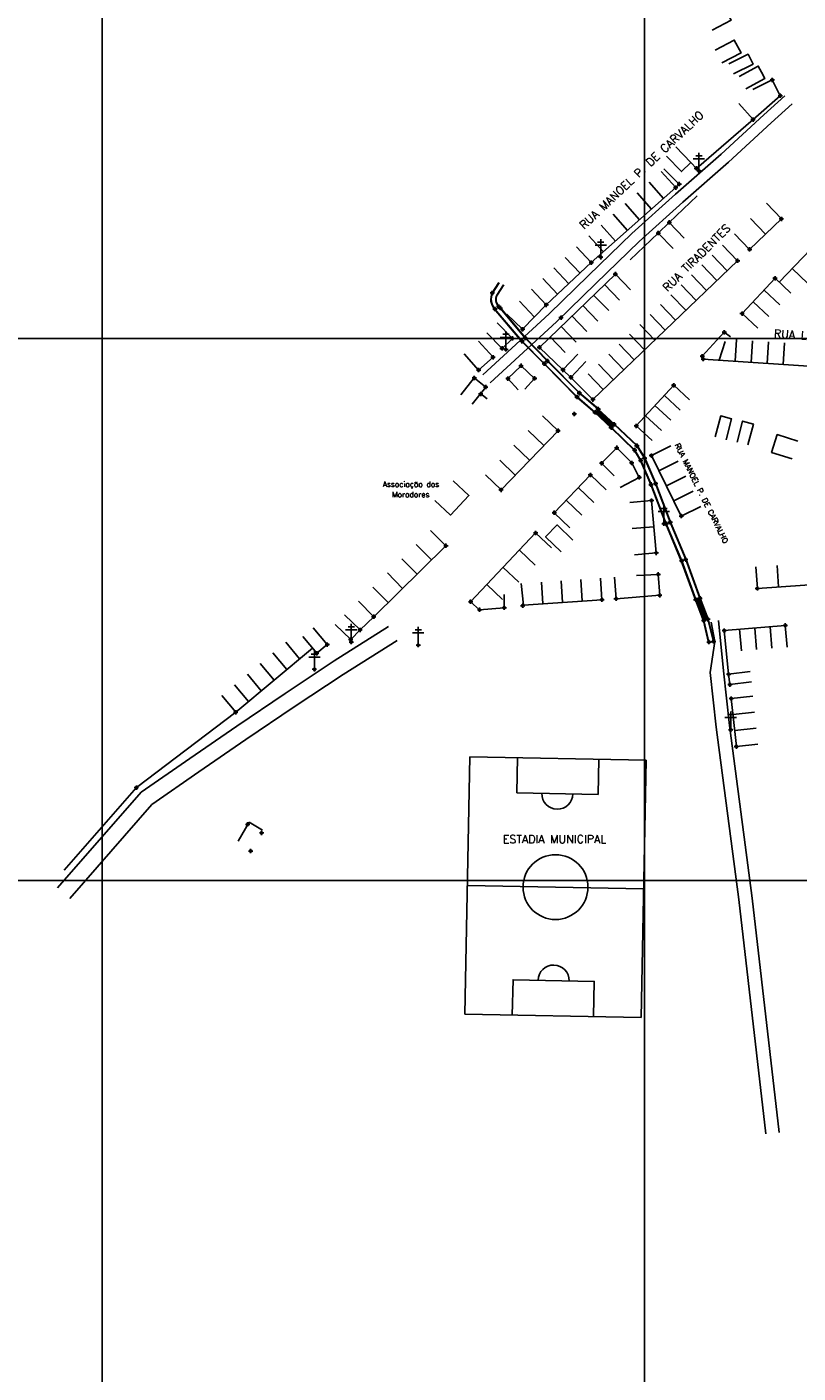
# Model space of a CAD drawing. Extents: x 539028 to 544996, y 8596245 to 8601028.
# Tile 4 of 32: x 541218 to 541502, y 8597381 to 8597878. Entities that reach past the tile are written whole.
import ezdxf
from ezdxf.enums import TextEntityAlignment as Align
from ezdxf.lldxf.tags import DXFTag

# ---------------------------------------------------------------- set-up
doc = ezdxf.new("R2010")
doc.units = 0
doc.header["$MEASUREMENT"] = 0
doc.header["$PDMODE"] = 34
doc.header["$PDSIZE"] = 0.8
for name, color, linetype in [('ALVENARIA', 7, 'Continuous'), ('CAMPO_FUT', 7, 'Continuous'), ('CANAL', 130, 'Continuous'), ('CASA', 2, 'Continuous'), ('CERCA', 9, 'CERCA_LINE'), ('CX', 7, 'Continuous'), ('ESTRADA_BARRO', 7, 'DASHED'), ('MALHA', 9, 'Continuous'), ('PONTE', 7, 'Continuous'), ('POSTE', 7, 'Continuous'), ('TEXTO', 2, 'Continuous'), ('TXT_NRUA', 2, 'Continuous')]:
    doc.layers.add(name, color=color, linetype=linetype)
doc.styles.add('GEOSIS', font='ROMANS.SHX')
doc.styles.get("Standard").update_dxf_attribs({"font": 'romans.shx'})
doc.linetypes.add('CERCA_LINE', pattern='A,0.5,-0.2,["X",Standard,S=0.1,R=0,X=-0.1,Y=-0.05],-0.25', length=0.95)
tags = doc.linetypes.add('DASHED', pattern=[0.75, 0.5, -0.25]).pattern_tags.tags
tags[6:7] = [DXFTag(74, 4), DXFTag(75, 0), DXFTag(340, '0'), DXFTag(46, 1.0), DXFTag(50, 0.0), DXFTag(44, 0.0), DXFTag(45, 0.0)]
tags[4:5] = [DXFTag(74, 4), DXFTag(75, 0), DXFTag(340, '0'), DXFTag(46, 1.0), DXFTag(50, 0.0), DXFTag(44, 0.0), DXFTag(45, 0.0)]
pattern_1 = [(45, (-273754.4871, -169436.89528), (-0.0883883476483, 0.0883883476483), [])]

# ---------------------------------------------------------------- blocks, each defined once
blk = doc.blocks.new('C')
at = {"layer": 'CASA'}
blk.add_lwpolyline([(0, 0), (0, 8)], dxfattribs=at)
blk = doc.blocks.new('CAMPO')
at = {"layer": 'CAMPO_FUT'}
for p, q in [((-12.92, 36.45), (-22.33, 45.42)), ((-33.62, 14.73), (-12.92, 36.45)), ((-43.03, 23.7), (-33.62, 14.73))]:
    blk.add_line(p, q, dxfattribs=at)
for points in [[(-55.1, 11.03), (-10.26, 58.08)], [(-10.26, 58.08), (-55.1, 11.03)], [(-10.26, 58.08), (58.51, -7.45)], [(24.13, 25.31), (-20.72, -21.74)], [(-55.1, 11.03), (13.67, -54.51)], [(58.51, -7.45), (13.67, -54.51)], [(46.44, -20.12), (37.03, -11.15), (16.33, -32.87), (25.74, -41.84)], [(37.03, -11.15), (16.33, -32.87)]]:
    blk.add_lwpolyline(points, dxfattribs=at)
blk.add_circle((1.7, 1.79), 11.96, dxfattribs=at)
for centre, start, end in [((-23.27, 25.59), 226.3786, 46.3786), ((26.68, -22.01), 46.3786, 226.3786)]:
    blk.add_arc(centre, 5.73, start, end, dxfattribs=at)
blk = doc.blocks.new('A$C094F77C8')
at = {"layer": 'POSTE'}
for p, q in [((1.17, 7), (4.08, 7)), ((2.62, 0), (2.62, 8.4)), ((0, 5.6), (5.25, 5.6))]:
    blk.add_line(p, q, dxfattribs=at)
blk = doc.blocks.new('A$C34DC2D19')
at = {"layer": 'POSTE', "xscale": 0.8, "yscale": 0.8, "zscale": 0.8}
blk.add_blockref('A$C094F77C8', (0, 0, 340.37), dxfattribs=at)

msp = doc.modelspace()

# ---------------------------------------------------------------- hatches: boundary and pattern name
at = {"layer": 'CANAL'}
h = msp.add_hatch(dxfattribs=at)
h.set_pattern_fill('ANSI31', color=8, style=0)
h.set_pattern_definition(pattern_1)
h.paths.add_polyline_path([(541467.355, 8597658.985), (541469.059, 8597659.571), (541466.109, 8597667.29), (541464.4, 8597666.712)])
at = {"layer": 'PONTE'}
h = msp.add_hatch(dxfattribs=at)
h.set_pattern_fill('ANSI31', color=256, style=0)
h.set_pattern_definition(pattern_1)
h.paths.add_polyline_path([(541427.228, 8597735.747), (541428.52, 8597737.033), (541434.44, 8597731.52), (541433.272, 8597730.157)])

# ---------------------------------------------------------------- linework, layer by layer
at = {"layer": 'ALVENARIA'}
msp.add_point((541419.648, 8597735.273, 702.909), dxfattribs=at)
at = {"layer": 'CANAL', "elevation": 701.514}
for points in [[(541389.39, 8597779.94), (541391.825, 8597783.738)], [(541389.516, 8597779.859), (541391.951, 8597783.657)], [(541391.044, 8597779.156), (541393.48, 8597782.954)], [(541391.171, 8597779.075), (541393.606, 8597782.873)]]:
    msp.add_lwpolyline(points, dxfattribs=at)
at = {"layer": 'CANAL'}
for points in [[(541390.14, 8597774.006, -0.2946634), (541389.419, 8597779.933, -0.9698887)], [(541390.255, 8597774.102, -0.2946634), (541389.554, 8597779.867, -0.2946634)], [(541391.686, 8597775, -0.3083569), (541391.065, 8597779.133, -0.3083569)], [(541391.796, 8597775.102, -0.3083569), (541391.2, 8597779.068, -0.2946634)]]:
    msp.add_lwpolyline(points, format="xyb", dxfattribs=at)
for points in [[(541427.228, 8597735.747), (541420.609, 8597741.42), (541408.526, 8597753.704), (541400.226, 8597762.096), (541390.14, 8597774.006)], [(541427.326, 8597735.861), (541420.711, 8597741.53), (541408.633, 8597753.81), (541400.337, 8597762.197), (541390.255, 8597774.102)], [(541391.686, 8597775), (541401.542, 8597763.267), (541409.746, 8597754.755), (541421.52, 8597742.921), (541428.438, 8597737.024)], [(541391.796, 8597775.102), (541401.654, 8597763.367), (541409.853, 8597754.86), (541421.621, 8597743.031), (541428.538, 8597737.135)], [(541434.337, 8597731.411), (541434.337, 8597731.411), (541442.708, 8597723.528), (541445.538, 8597718.989), (541449.629, 8597709.587), (541455.018, 8597695.293), (541460.769, 8597681.558), (541465.967, 8597667.242)], [(541434.44, 8597731.52), (541442.824, 8597723.623), (541445.671, 8597719.059), (541449.768, 8597709.644), (541455.157, 8597695.348), (541460.909, 8597681.613), (541466.132, 8597667.23)], [(541464.4, 8597666.712), (541464.4, 8597666.712), (541459.139, 8597681.009), (541453.426, 8597694.689), (541447.843, 8597709.201), (541444.055, 8597718.064), (541441.832, 8597721.824), (541433.272, 8597730.157)], [(541464.542, 8597666.76), (541464.541, 8597666.765), (541459.279, 8597681.064), (541453.565, 8597694.745), (541447.983, 8597709.258), (541444.189, 8597718.132), (541441.951, 8597721.918), (541433.375, 8597730.266)], [(541471.042, 8597651.159), (541469.204, 8597650.926), (541467.355, 8597658.985)], [(541471.024, 8597651.308), (541469.32, 8597651.092), (541467.499, 8597659.028), (541467.497, 8597659.033)], [(541468.917, 8597659.522), (541471.024, 8597651.308)]]:
    msp.add_lwpolyline(points, dxfattribs=at)
at = {"layer": 'CANAL', "color": 8}
for points in [[(541467.355, 8597658.985), (541469.059, 8597659.571), (541466.109, 8597667.29), (541464.4, 8597666.712), (541467.355, 8597658.985)], [(541469.059, 8597659.571), (541471.169, 8597651.345)]]:
    msp.add_lwpolyline(points, dxfattribs=at)
at = {"layer": 'CANAL'}
for p in [(541389.39, 8597779.94, 701.514), (541389.419, 8597779.933, 700.581), (541390.363, 8597773.974, 701.582), (541390.39, 8597774.025, 700.641), (541391.744, 8597774.891, 700.63), (541391.767, 8597774.903, 701.566), (541400.314, 8597762.12, 701.664), (541400.337, 8597762.197, 700.71), (541401.542, 8597763.267, 700.715), (541401.587, 8597763.269, 701.661), (541408.594, 8597753.802, 701.756), (541408.633, 8597753.81, 700.8), (541409.746, 8597754.755, 700.8), (541409.754, 8597754.801, 701.748), (541420.672, 8597741.498, 701.982), (541420.711, 8597741.53, 701.02), (541421.52, 8597742.921, 701.01), (541421.56, 8597743.011, 701.975), (541427.309, 8597735.825, 702.251), (541427.326, 8597735.861, 701.143), (541428.438, 8597737.024, 701.151), (541428.52, 8597737.033, 702.217), (541434.337, 8597731.411, 701.182), (541434.347, 8597731.472, 702.323), (541433.209, 8597730.286, 702.333), (541433.375, 8597730.266, 701.262), (541441.914, 8597721.891, 702.626), (541441.951, 8597721.918, 701.634), (541442.708, 8597723.528, 701.618), (541442.826, 8597723.491, 702.606), (541444.11, 8597718.141, 702.798), (541444.189, 8597718.132, 701.803), (541445.538, 8597718.989, 701.81), (541445.616, 8597718.934, 702.811), (541447.935, 8597709.16, 703.158), (541447.983, 8597709.258, 702.149), (541449.629, 8597709.587, 702.168), (541449.659, 8597709.578, 703.165), (541453.559, 8597694.676, 703.876), (541453.565, 8597694.745, 702.72), (541455.018, 8597695.293, 702.707), (541455.06, 8597695.321, 703.711), (541459.216, 8597681.054, 704.295), (541459.279, 8597681.064, 703.289), (541460.758, 8597681.553, 703.284), (541460.769, 8597681.558, 704.288), (541464.493, 8597666.678, 704.898), (541464.541, 8597666.765, 703.791), (541465.968, 8597667.238, 703.807), (541466.041, 8597667.224, 704.886), (541467.41, 8597658.995, 704.828), (541467.499, 8597659.028, 703.928), (541468.916, 8597659.526, 703.919), (541468.939, 8597659.57, 704.823), (541469.32, 8597651.092, 705.487), (541469.326, 8597651.112, 704.359), (541471.024, 8597651.308, 704.475), (541471.058, 8597651.326, 705.522)]:
    msp.add_point(p, dxfattribs=at)
at = {"layer": 'CASA'}
for p, q in [((541451.765, 8597824.762, 699.638), (541457.08, 8597818.783, 699.638)), ((541457.08, 8597818.783, 699.638), (541425.938, 8597791.098, 699.638)), ((541496.084, 8597807.261, 700.344), (541490.548, 8597813.037, 700.344)), ((541484.337, 8597796.003, 700.344), (541496.084, 8597807.261, 700.344)), ((541490.21, 8597801.632, 700.344), (541484.675, 8597807.408, 700.344)), ((541478.802, 8597801.779, 700.344), (541484.337, 8597796.003, 700.344)), ((541425.938, 8597791.098, 699.638), (541420.471, 8597796.939, 699.638)), ((541479.922, 8597791.793, 701.955), (541474.386, 8597797.568, 701.955)), ((541425.938, 8597791.098, 699.638), (541409.3, 8597775.524, 699.638)), ((541426.503, 8597740.588, 701.955), (541479.922, 8597791.793, 701.955)), ((541434.8, 8597786.881, 701.636), (541406.764, 8597759.847, 701.636)), ((541440.353, 8597781.122, 701.636), (541434.8, 8597786.881, 701.636)), ((541409.3, 8597775.524, 699.638), (541403.833, 8597781.365, 699.638)), ((541481.574, 8597772.333, 700.978), (541493.715, 8597785.34, 700.978)), ((541493.715, 8597785.34, 700.978), (541499.563, 8597779.881, 700.978)), ((541404.938, 8597771.013, 699.638), (541399.471, 8597776.854, 699.638)), ((541400.575, 8597766.502, 699.638), (541394.825, 8597772.064, 699.638)), ((541409.3, 8597775.524, 699.638), (541400.575, 8597766.502, 699.638)), ((541487.422, 8597766.874, 700.978), (541481.574, 8597772.333, 700.978)), ((541475.005, 8597765.406), (541466.86, 8597756.553)), ((541477.283, 8597763.785), (541475.005, 8597765.406)), ((541466.86, 8597756.553), (541467.217, 8597755.522)), ((541423.871, 8597754.612, 701.955), (541418.411, 8597748.765, 701.955)), ((541467.217, 8597755.522), (541543.837, 8597750.257)), ((541418.411, 8597748.765, 701.955), (541426.503, 8597740.588, 701.955)), ((541442.542, 8597730.827, 702.129), (541456.327, 8597745.883, 702.129)), ((541456.327, 8597745.883, 702.129), (541462.227, 8597740.48, 702.129)), ((541407.916, 8597734.632, 703.311), (541413.674, 8597729.079, 703.311)), ((541413.674, 8597729.079, 703.311), (541392.62, 8597707.251, 703.311)), ((541448.442, 8597725.424, 702.129), (541442.542, 8597730.827, 702.129)), ((541455.268, 8597723.466, 703.729), (541448.098, 8597719.918, 703.729)), ((541448.098, 8597719.918, 703.729), (541459.148, 8597697.59, 703.729)), ((541392.62, 8597707.251, 703.311), (541386.862, 8597712.805, 703.311)), ((541425.576, 8597712.756, 703.249), (541412.246, 8597698.812, 703.249)), ((541431.359, 8597707.228, 703.249), (541425.576, 8597712.756, 703.249)), ((541440.177, 8597702.606, 703.332), (541448.145, 8597703.326, 703.332)), ((541448.145, 8597703.326, 703.332), (541449.887, 8597684.016, 703.332)), ((541412.246, 8597698.812, 703.249), (541418.029, 8597693.284, 703.249)), ((541459.148, 8597697.59, 703.729), (541466.318, 8597701.138, 703.729)), ((541366.646, 8597692.311, 704.038), (541372.26, 8597686.612, 704.038)), ((541441.048, 8597692.952, 703.828), (541449.016, 8597693.671, 703.828)), ((541372.26, 8597686.612, 704.038), (541345.672, 8597660.424, 704.038)), ((541405.394, 8597691.354, 704.413), (541381.388, 8597665.969, 704.413)), ((541411.206, 8597685.857, 704.413), (541405.394, 8597691.354, 704.413)), ((541449.887, 8597684.016, 703.332), (541441.92, 8597683.297, 703.332)), ((541487.198, 8597670.876, 704.911), (541486.645, 8597678.857, 704.911)), ((541400.047, 8597672.724, 704.933), (541400.854, 8597664.711, 704.933)), ((541429.854, 8597666.72, 704.933), (541429.315, 8597674.702, 704.933)), ((541518.522, 8597673.047, 704.911), (541487.198, 8597670.876, 704.911)), ((541400.854, 8597664.711, 704.933), (541429.854, 8597666.72, 704.933)), ((541345.672, 8597660.424, 704.038), (541340.058, 8597666.123, 704.038)), ((541381.388, 8597665.969, 704.413), (541384.687, 8597663.004, 704.413)), ((541384.687, 8597663.004, 704.413), (541393.796, 8597663.773, 704.413)), ((541497.52, 8597657.23, 705.122), (541475.006, 8597655.325, 705.122)), ((541477.59, 8597630.25, 706.019), (541485.545, 8597631.095, 706.019)), ((541479.473, 8597612.528, 706.019), (541477.59, 8597630.25, 706.019)), ((541487.428, 8597613.373, 706.019), (541479.473, 8597612.528, 706.019))]:
    msp.add_line(p, q, dxfattribs=at)
for points in [[(541467.98, 8597881.628), (541475.066, 8597885.343), (541477.556, 8597880.591), (541470.471, 8597876.877)], [(541471.603, 8597869.524), (541478.689, 8597873.238), (541481.179, 8597868.487), (541474.094, 8597864.773)], [(541480.513, 8597859.752), (541487.522, 8597863.609), (541488.767, 8597861.347), (541490.012, 8597859.084), (541483.004, 8597855.227)], [(541473.111, 8597755.117), (541475.273, 8597762.013)], [(541471.671, 8597726.783), (541473.716, 8597734.517), (541477.715, 8597733.459), (541475.669, 8597725.725)], [(541479.714, 8597724.88), (541481.76, 8597732.614), (541485.759, 8597731.556), (541483.713, 8597723.822)], [(541502.148, 8597725.196), (541494.529, 8597727.636), (541492.437, 8597721.103), (541500.056, 8597718.663)], [(541374.919, 8597710.644), (541380.783, 8597705.203), (541374.033, 8597697.929), (541368.169, 8597703.37)], [(541414.794, 8597684.388), (541409.071, 8597689.978), (541413.336, 8597694.344), (541419.059, 8597688.754)], [(541299.707, 8597584.588), (541295.583, 8597577.652)], [(541299.707, 8597584.588), (541304.66, 8597581.639)]]:
    msp.add_lwpolyline(points, dxfattribs=at)
for points, elevation in [([(541478.443, 8597860.821), (541485.597, 8597864.401), (541483.786, 8597868.021), (541476.632, 8597864.441)], 698.278), ([(541480.354, 8597849.874), (541485.643, 8597843.872), (541495.658, 8597852.698), (541492.723, 8597858.542), (541485.574, 8597854.951)], 698.74), ([(541485.643, 8597843.872), (541464.735, 8597825.862), (541462.684, 8597828.018)], 698.74), ([(541453.664, 8597830.44), (541459.211, 8597824.676), (541462.684, 8597828.018), (541457.137, 8597833.783)], 698.74), ([(541460.221, 8597800.154), (541454.674, 8597805.917), (541450.631, 8597802.026), (541456.179, 8597796.263)], 700.316), ([(541495.228, 8597783.884), (541509.76, 8597798.977)], 700.696), ([(541391.219, 8597768.847), (541396.797, 8597763.112), (541393.007, 8597759.426), (541387.429, 8597765.161)], 701.468), ([(541384.343, 8597762.147), (541389.662, 8597756.172), (541384.359, 8597751.452), (541379.04, 8597757.428)], 701.567), ([(541415.453, 8597751.527), (541406.764, 8597759.847)], 701.933), ([(541420.913, 8597757.374), (541415.453, 8597751.527), (541418.411, 8597748.765)], 701.955), ([(541401.381, 8597744.442), (541405.035, 8597748.378), (541400.003, 8597753.033), (541395.149, 8597748.316), (541399.008, 8597744.216)], 701.959), ([(541381.97, 8597738.938), (541386.96, 8597745.192), (541382.732, 8597748.564), (541377.743, 8597742.311)], 701.848), ([(541436.556, 8597708.137), (541443.64, 8597711.854), (541440.85, 8597717.173), (541435.351, 8597722.77), (541429.724, 8597717.102), (541434.315, 8597712.41)], 702.836), ([(541434.473, 8597675.081), (541435.086, 8597667.104), (541451.179, 8597668.34), (541450.609, 8597676.051), (541442.612, 8597675.706)], 704.761), ([(541393.796, 8597663.773), (541393.723, 8597668.617)], 704.413), ([(541334.833, 8597661.128), (541340.594, 8597655.578), (541337.151, 8597652.003), (541331.389, 8597657.553)], 704.814), ([(541497.52, 8597657.23), (541498.194, 8597649.258)], 705.122), ([(541323.363, 8597656.311), (541328.484, 8597650.164), (541324.628, 8597646.952), (541319.507, 8597653.099)], 704.604), ([(541476.603, 8597639.216), (541475.006, 8597655.325)], 705.932), ([(541294.743, 8597625.198), (541323.033, 8597648.866)], 704.847), ([(541485.019, 8597636.362), (541477.08, 8597635.375), (541476.603, 8597639.216), (541484.541, 8597640.204)], 705.974)]:
    msp.add_lwpolyline(points, dxfattribs=dict(at, elevation=elevation))
for p in [(541492.723, 8597858.542, 698.74), (541495.658, 8597852.698, 699.07), (541485.643, 8597843.872, 699.187), (541464.735, 8597825.862, 699.769), (541457.08, 8597818.783, 699.638), (541454.674, 8597805.917, 700.461), (541496.084, 8597807.261, 700.344), (541450.631, 8597802.026, 700.316), (541484.337, 8597796.003, 700.667), (541425.938, 8597791.098, 700.596), (541479.922, 8597791.793, 700.726), (541434.8, 8597786.881, 700.954), (541493.715, 8597785.34, 700.696), (541409.3, 8597775.524, 701.481), (541392.369, 8597774.326, 701.57), (541481.574, 8597772.333, 700.978), (541400.575, 8597766.502, 701.683), (541475.005, 8597765.406, 701.333), (541396.797, 8597763.112, 701.468), (541389.662, 8597756.172, 701.567), (541393.007, 8597759.426, 701.428), (541406.764, 8597759.847, 701.636), (541466.86, 8597756.553, 701.73), (541467.217, 8597755.522, 701.726), (541384.359, 8597751.452, 701.856), (541400.003, 8597753.033, 701.71), (541415.453, 8597751.527, 701.933), (541382.732, 8597748.564, 701.848), (541395.149, 8597748.316, 701.959), (541405.035, 8597748.378, 702.058), (541418.411, 8597748.765, 701.955), (541456.327, 8597745.883, 701.803), (541385.171, 8597742.681, 702.364), (541386.96, 8597745.192, 701.406), (541426.503, 8597740.588, 702.002), (541442.542, 8597730.827, 702.129), (541413.674, 8597729.079, 703.311), (541435.351, 8597722.77, 702.511), (541429.724, 8597717.102, 702.836), (541440.85, 8597717.173, 702.629), (541448.098, 8597719.918, 702.734), (541425.576, 8597712.756, 703.198), (541443.64, 8597711.854, 702.938), (541392.62, 8597707.251, 703.604), (541448.145, 8597703.326, 703.332), (541412.246, 8597698.812, 703.249), (541459.148, 8597697.59, 703.729), (541405.394, 8597691.354, 703.662), (541372.26, 8597686.612, 704.038), (541449.887, 8597684.016, 704.361), (541450.609, 8597676.051, 704.761), (541487.198, 8597670.876, 704.961), (541381.388, 8597665.969, 704.413), (541429.854, 8597666.72, 704.933), (541435.086, 8597667.104, 705.012), (541451.179, 8597668.34, 704.776), (541384.687, 8597663.004, 704.633), (541393.796, 8597663.773, 704.837), (541400.614, 8597664.513, 705.014), (541345.672, 8597660.424, 704.518), (541497.52, 8597657.23, 705.122), (541337.151, 8597652.003, 704.655), (541340.594, 8597655.578, 704.814), (541475.006, 8597655.325, 705.332), (541324.628, 8597646.952, 704.59), (541328.484, 8597650.164, 704.604), (541476.603, 8597639.216, 705.932), (541477.08, 8597635.375, 705.974), (541477.59, 8597630.25, 706.04), (541294.743, 8597625.198, 704.847), (541479.473, 8597612.528, 706.019), (541299.098, 8597583.783, 705.214), (541304.258, 8597580.671, 705.544), (541300.246, 8597573.986, 705.566)]:
    msp.add_point(p, dxfattribs=at)
at = {"layer": 'CERCA'}
for points, elevation in [([(541452.709, 8597825.728), (541458.372, 8597820.078), (541457.08, 8597818.783)], 699.583), ([(541454.674, 8597805.917), (541464.997, 8597815.74)], 700.316), ([(541440.317, 8597792.161), (541450.631, 8597802.026)], 700.401), ([(541385.171, 8597742.681), (541387.47, 8597740.885)], 702.364), ([(541345.672, 8597660.424), (541340.594, 8597655.578)], 704.038), ([(541294.743, 8597625.198), (541258.119, 8597597.39), (541231.455, 8597566.868)], 704.847)]:
    msp.add_lwpolyline(points, dxfattribs=dict(at, elevation=elevation))
for p in [(541458.372, 8597820.078, 699.583), (541258.119, 8597597.39, 705.319)]:
    msp.add_point(p, dxfattribs=at)
at = {"layer": 'CX'}
msp.add_point((541414.801, 8597770.815, 701.371), dxfattribs=at)
at = {"layer": 'ESTRADA_BARRO'}
for p, q in [((541489.55, 8597845.599), (541497.334, 8597852.618)), ((541473.824, 8597831.148), (541489.55, 8597845.599)), ((541492.243, 8597842.641), (541500.014, 8597849.649)), ((541476.497, 8597828.172), (541492.243, 8597842.641)), ((541457.014, 8597816.393), (541473.824, 8597831.148)), ((541459.674, 8597813.405), (541476.497, 8597828.172)), ((541440.899, 8597801.83), (541457.014, 8597816.393)), ((541443.631, 8597798.908), (541459.674, 8597813.405)), ((541424.842, 8597786.3), (541440.899, 8597801.83)), ((541427.629, 8597783.431), (541443.631, 8597798.908)), ((541410.349, 8597772.153), (541424.842, 8597786.3)), ((541413.098, 8597769.246), (541427.629, 8597783.431)), ((541385.885, 8597749.751), (541410.349, 8597772.153)), ((541388.562, 8597746.779), (541413.098, 8597769.246)), ((541331.071, 8597644.184), (541351.06, 8597656.794)), ((541474.708, 8597640.502), (541472.873, 8597659.02)), ((541334.337, 8597639.151), (541354.261, 8597651.72)), ((541469.754, 8597639.812), (541471.539, 8597651.32)), ((541312.993, 8597632.118), (541331.071, 8597644.184)), ((541316.334, 8597627.134), (541334.337, 8597639.151)), ((541471.996, 8597619.673), (541469.754, 8597639.812)), ((541476.96, 8597620.277), (541474.708, 8597640.502)), ((541295.138, 8597620.09), (541312.993, 8597632.118)), ((541298.509, 8597615.127), (541316.334, 8597627.134)), ((541277.741, 8597608.181), (541295.138, 8597620.09)), ((541480.385, 8597556.038), (541471.996, 8597619.673)), ((541485.348, 8597556.65), (541476.96, 8597620.277)), ((541281.149, 8597603.242), (541298.509, 8597615.127)), ((541259.793, 8597595.698), (541277.741, 8597608.181)), ((541263.825, 8597591.194), (541281.149, 8597603.242)), ((541228.965, 8597560.427), (541259.793, 8597595.698)), ((541233.482, 8597556.478), (541263.825, 8597591.194)), ((541490.3, 8597469.596), (541480.385, 8597556.038)), ((541495.268, 8597470.166), (541485.348, 8597556.65))]:
    msp.add_line(p, q, dxfattribs=at)
msp.add_lwpolyline([(541471.539, 8597651.32), (541470.127, 8597658.376)], dxfattribs=at)
at = {"layer": 'MALHA'}
for p, q in [((541245.513, 8601028.275), (541245.513, 8596264.109)), ((541445.513, 8601028.275), (541445.513, 8596264.109)), ((539050.307, 8597763.105), (544995.7, 8597763.105)), ((539050.307, 8597563.105), (544995.7, 8597563.105))]:
    msp.add_line(p, q, dxfattribs=at)
at = {"layer": 'PONTE'}
msp.add_lwpolyline([(541427.228, 8597735.747), (541428.52, 8597737.033), (541434.44, 8597731.52), (541433.272, 8597730.157), (541427.228, 8597735.747)], dxfattribs=at)
at = {"layer": 'POSTE'}
for p in [(541465.655, 8597824.942, 699.445), (541429.431, 8597793.099, 700.32), (541394.414, 8597759.052, 701.472), (541452.737, 8597694.778, 703.731), (541337.356, 8597651.107, 704.609), (541362.07, 8597649.966, 704.46), (541323.778, 8597641.045, 704.557), (541477.36, 8597618.766, 705.854)]:
    msp.add_point(p, dxfattribs=at)

# ---------------------------------------------------------------- block references
at = {"layer": 'CASA'}
for name, p, rotation in [('C', (541447.316, 8597820.807, 699.638), 221.636382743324), ('C', (541442.867, 8597816.852, 699.638), 221.636382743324), ('C', (541438.418, 8597812.897, 699.638), 221.636382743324), ('C', (541433.969, 8597808.942, 699.638), 221.636382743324), ('C', (541425.072, 8597801.032, 699.638), 221.636382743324), ('C', (541429.521, 8597804.987, 699.638), 221.636382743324), ('C', (541416.312, 8597793.045, 699.638), 223.1078446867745), ('C', (541476.106, 8597788.135, 701.955), 43.78772597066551), ('C', (541412.152, 8597789.152, 699.638), 223.1078446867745), ('C', (541468.475, 8597780.82, 701.955), 43.78772597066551), ('C', (541472.291, 8597784.478, 701.955), 43.78772597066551), ('C', (541505.835, 8597783.366, 700.696), 46.08562255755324), ('C', (541407.992, 8597785.258, 699.638), 223.1078446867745), ('C', (541430.795, 8597783.019, 701.636), 223.9564785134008), ('C', (541464.659, 8597777.163, 701.955), 43.78772597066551), ('C', (541495.516, 8597775.546, 700.978), 46.97082235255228), ('C', (541426.79, 8597779.157, 701.636), 223.9564785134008), ('C', (541460.844, 8597773.505, 701.955), 43.78772597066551), ('C', (541491.469, 8597771.21, 700.978), 46.97082235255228), ('C', (541418.779, 8597771.433, 701.636), 223.9564785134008), ('C', (541422.784, 8597775.295, 701.636), 223.9564785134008), ('C', (541453.212, 8597766.19, 701.955), 43.78772597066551), ('C', (541457.028, 8597769.848, 701.955), 43.78772597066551), ('C', (541414.774, 8597767.571, 701.636), 223.9564785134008), ('C', (541449.397, 8597762.533, 701.955), 43.78772597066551), ('C', (541410.769, 8597763.709, 701.636), 223.9564785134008), ('C', (541445.581, 8597758.875, 701.955), 43.78772597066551), ('C', (541479.004, 8597754.712), 356.0694296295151), ('C', (541484.898, 8597754.307), 356.0694296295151), ('C', (541490.792, 8597753.902), 356.0694296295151), ('C', (541496.686, 8597753.497), 356.0694296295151), ('C', (541437.95, 8597751.56, 701.955), 43.78772597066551), ('C', (541441.765, 8597755.218, 701.955), 43.78772597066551), ('C', (541434.134, 8597747.903, 701.955), 43.78772597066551), ('C', (541430.318, 8597744.245, 701.955), 43.78772597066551), ('C', (541458.781, 8597736.716, 702.129), 47.52372597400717), ('C', (541455.335, 8597732.952, 702.129), 47.52372597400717), ('C', (541451.889, 8597729.188, 702.129), 47.52372597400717), ('C', (541402.653, 8597729.176, 703.311), 226.0339233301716), ('C', (541397.389, 8597723.719, 703.311), 226.0339233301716), ('C', (541392.126, 8597718.262, 703.311), 226.0339233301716), ('C', (541450.86, 8597714.336, 703.729), 296.3298294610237), ('C', (541453.623, 8597708.754, 703.729), 296.3298294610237), ('C', (541421.133, 8597708.108, 703.249), 226.2913490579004), ('C', (541456.385, 8597703.172, 703.729), 296.3298294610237), ('C', (541416.69, 8597703.46, 703.249), 226.2913490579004), ('C', (541361.328, 8597687.074, 704.038), 224.5669453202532), ('C', (541356.011, 8597681.836, 704.038), 224.5669453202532), ('C', (541399.392, 8597685.007, 704.413), 226.5994185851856), ('C', (541393.391, 8597678.661, 704.413), 226.5994185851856), ('C', (541494.476, 8597679.4, 704.911), 183.9638111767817), ('C', (541350.693, 8597676.598, 704.038), 224.5669453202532), ('C', (541387.389, 8597672.315, 704.413), 226.5994185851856), ('C', (541408.104, 8597665.213, 704.933), 3.962998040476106), ('C', (541415.354, 8597665.715, 704.933), 3.962998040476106), ('C', (541422.604, 8597666.218, 704.933), 3.962998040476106), ('C', (541345.376, 8597671.361, 704.038), 224.5669453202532), ('C', (541480.635, 8597655.801, 705.122), 184.8353063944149), ('C', (541486.263, 8597656.277, 705.122), 184.8353063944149), ('C', (541491.891, 8597656.754, 705.122), 184.8353063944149), ('C', (541313.603, 8597640.977, 704.847), 39.91628417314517), ('C', (541318.318, 8597644.921, 704.847), 39.91628417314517), ('C', (541308.888, 8597637.032, 704.847), 39.91628417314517), ('C', (541304.173, 8597633.087, 704.847), 39.91628417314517), ('CAMPO', (541410.255, 8597560.716), 312.4891060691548), ('C', (541299.458, 8597629.143, 704.847), 39.91628417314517), ('C', (541294.743, 8597625.198, 704.847), 39.91628417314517), ('C', (541486.173, 8597625.188, 706.019), 96.06419915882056), ('C', (541486.8, 8597619.28, 706.019), 96.06419915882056)]:
    msp.add_blockref(name, p, dxfattribs=dict(at, rotation=rotation))
at = {"layer": 'POSTE'}
for p in [(541463.555, 8597824.942, 359.071), (541427.331, 8597793.099, 359.946), (541392.314, 8597759.052, 361.097), (541450.637, 8597694.778, 363.356), (541335.256, 8597651.107, 364.235), (541359.97, 8597649.966, 364.085), (541321.678, 8597641.045, 364.182), (541475.26, 8597618.766, 365.48)]:
    msp.add_blockref('A$C34DC2D19', p, dxfattribs=at)

# ---------------------------------------------------------------- texts
at = {"layer": 'TEXTO', "style": 'GEOSIS'}
for s, height, p in [('Associação dos', 2, (541348.997, 8597707.727, -1409.63)), ('Moradores', 2, (541352.416, 8597703.955, -1409.63)), ('ESTADIA MUNICIPAL', 3, (541393.262, 8597575.992))]:
    msp.add_text(s, height=height, dxfattribs=at).set_placement(p, align=Align.BOTTOM_LEFT)
at = {"layer": 'TXT_NRUA', "style": 'GEOSIS'}
for s, height, rotation, p in [('RUA MANOEL P. DE CARVALHO', 3, 43.41, (541423.943, 8597802.594)), ('RUA TIRADENTES', 3, 44.89896, (541454.744, 8597779.561)), ('RUA LIDIA F. SANTOS', 3, 356.44535, (541493.182, 8597762.551)), ('RUA MANOEL P. DE CARVALHO', 2, 296.45538, (541456.103, 8597723.481))]:
    msp.add_text(s, height=height, rotation=rotation, dxfattribs=at).set_placement(p, align=Align.BOTTOM_LEFT)

doc.saveas('drawing.dxf')
